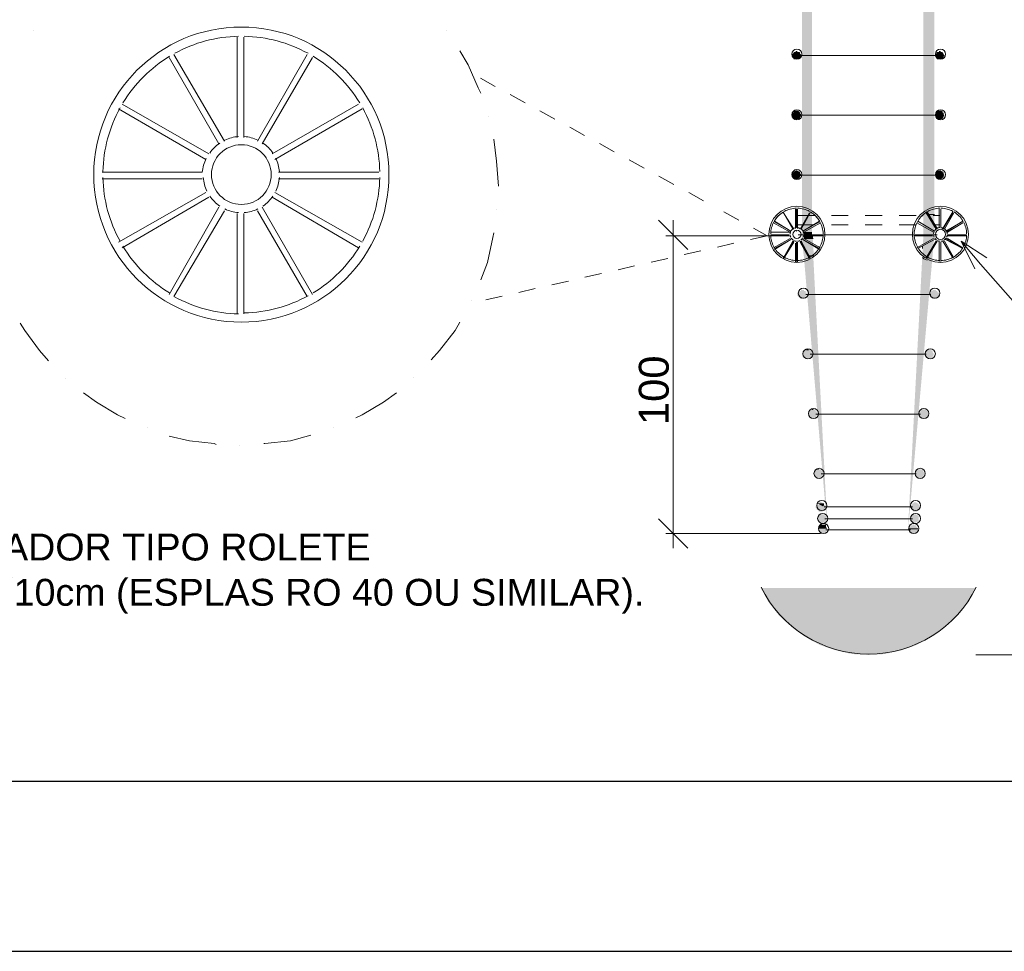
# Model space of a CAD drawing. Header units: millimetres. Extents: x 10 to 1250, y -62 to 528.
# Tile 52 of 256: x 110.57 to 116.37, y 3.88 to 9.37. Entities that reach past the tile are written whole.
import ezdxf

# ---------------------------------------------------------------- set-up
doc = ezdxf.new("R2010")
doc.units = ezdxf.units.MM
doc.header["$LTSCALE"] = 0.05
doc.linetypes.add('PDF_IMPORT', pattern=[1, 0.8, -0.2])
for name, color, linetype in [('FOLHA_PADRÃO', 7, 'Continuous'), ('PDF_0', 7, 'Continuous'), ('PDF_4', 7, 'Continuous'), ('PDF_Text', 7, 'Continuous')]:
    doc.layers.add(name, color=color, linetype=linetype)
doc.styles.add('PDF Arial', font='arial.ttf')

# ---------------------------------------------------------------- blocks, each defined once
blk = doc.blocks.new('A1EST. 1500')
at = {"layer": 'FOLHA_PADRÃO', "color": 1, "linetype": 'Continuous'}
blk.add_line((0, 0), (150.008, 0), dxfattribs=at)
at = {"layer": 'FOLHA_PADRÃO', "color": 6, "linetype": 'Continuous'}
blk.add_lwpolyline([(149, 58.4001), (149, 1), (1, 1), (1, 58.4001), (149, 58.4001)], dxfattribs=at)

msp = doc.modelspace()

# ---------------------------------------------------------------- hatches: boundary and pattern name
at = {"layer": 'PDF_0'}
h = msp.add_hatch(color=1, dxfattribs=at)
h.paths.add_polyline_path([(115.3072, 6.3908), (115.3018, 6.3962), (115.3018, 6.3908), (115.291, 6.3908), (115.2802, 6.3799), (115.2802, 6.3528), (115.2856, 6.3528), (115.291, 6.3474), (115.291, 6.342), (115.3181, 6.342), (115.3235, 6.3474), (115.3235, 6.3528), (115.3289, 6.3582), (115.3289, 6.3745), (115.3235, 6.3799), (115.3235, 6.3908)])
h.paths.add_polyline_path([(115.2314, 7.4256), (115.2043, 7.4256), (115.1935, 7.4148), (115.1935, 7.4094), (115.1881, 7.4039), (115.1881, 7.3931), (115.1935, 7.3877), (115.1935, 7.3823), (115.1989, 7.3768), (115.2043, 7.3768), (115.2151, 7.3714), (115.2206, 7.3768), (115.2314, 7.3768), (115.2368, 7.3823), (115.2368, 7.3877), (115.2422, 7.3877), (115.2422, 7.4094), (115.2314, 7.4202)])
h.paths.add_polyline_path([(115.1935, 7.7778), (115.1772, 7.7778), (115.1772, 7.7724), (115.1718, 7.7724), (115.1555, 7.7561), (115.1555, 7.7453), (115.1718, 7.729), (115.1718, 7.7236), (115.1935, 7.7236), (115.2043, 7.7344), (115.2043, 7.7399), (115.2097, 7.7399), (115.2097, 7.7615), (115.2043, 7.7615), (115.2043, 7.7724), (115.1935, 7.7724)])
h.paths.add_polyline_path([(115.226, 14.908), (115.2043, 14.8971), (115.1826, 14.8917), (115.1826, 12.3398), (115.1772, 12.3398), (115.1718, 12.3452), (115.1718, 12.3506), (115.161, 12.3506), (115.1555, 12.3561), (115.1501, 12.3561), (115.1447, 12.3506), (115.1393, 12.3506), (115.1339, 12.3452), (115.1339, 12.3398), (115.1285, 12.3398), (115.1285, 12.3181), (115.1339, 12.3181), (115.1339, 12.3127), (115.1447, 12.3019), (115.1664, 12.3019), (115.1718, 12.3073), (115.1718, 12.3127), (115.1772, 12.3181), (115.1826, 12.3181), (115.1826, 8.1029), (115.1852, 8.0729), (115.1826, 8.0704), (115.1826, 8.0649), (115.1772, 8.0649), (115.1826, 8.0541), (115.1826, 8.0487), (115.1877, 8.0436), (115.1888, 8.0317), (115.1881, 8.0324), (115.1881, 8.0162), (115.1932, 7.98), (115.1935, 7.9771), (115.1935, 7.9512), (115.1956, 7.9522), (115.273, 7.0535), (115.2693, 7.0572), (115.2693, 7.0626), (115.2639, 7.0626), (115.2639, 7.068), (115.2585, 7.0734), (115.2314, 7.0734), (115.2314, 7.068), (115.2206, 7.0572), (115.2206, 7.0409), (115.226, 7.0355), (115.226, 7.0247), (115.2314, 7.0247), (115.2422, 7.0193), (115.2531, 7.0193), (115.2585, 7.0247), (115.2639, 7.0247), (115.2693, 7.0355), (115.2693, 7.0409), (115.2741, 7.0409), (115.3343, 6.342), (115.2489, 7.9761), (115.2531, 7.9783), (115.2477, 8.0379), (115.2456, 8.0392), (115.245, 8.0504), (115.2477, 8.0487), (115.2477, 8.0812), (115.2434, 8.0812), (115.2422, 8.1029), (115.2422, 10.6819), (115.2477, 10.6819), (115.2422, 10.6873), (115.2422, 14.9188)])
h.paths.add_polyline_path([(115.2856, 6.7213), (115.2693, 6.7213), (115.2639, 6.7158), (115.2585, 6.7158), (115.2531, 6.7104), (115.2531, 6.6779), (115.2585, 6.6779), (115.2693, 6.6671), (115.2856, 6.6671), (115.2964, 6.6779), (115.3018, 6.6779), (115.3018, 6.7104), (115.2964, 6.7158), (115.291, 6.7158)])
h.paths.add_polyline_path([(115.3018, 6.5262), (115.2856, 6.5262), (115.2802, 6.5208), (115.3018, 6.5208)])
h.paths.add_polyline_path([(115.3181, 6.51), (115.2693, 6.51), (115.2639, 6.5045), (115.2639, 6.4937), (115.2693, 6.4883), (115.2693, 6.4829), (115.2747, 6.4829), (115.2802, 6.4774), (115.2802, 6.472), (115.3018, 6.472), (115.3127, 6.4774), (115.3127, 6.4829), (115.3181, 6.4883)])
h.paths.add_polyline_path([(115.2856, 6.4124), (115.2964, 6.4016), (115.3018, 6.4016), (115.3072, 6.407), (115.3127, 6.407), (115.3127, 6.4124), (115.3181, 6.4124), (115.3235, 6.4178), (115.3235, 6.4449), (115.3181, 6.4504), (115.3127, 6.4504), (115.3127, 6.4558), (115.291, 6.4558), (115.2856, 6.4504), (115.2802, 6.4504), (115.2802, 6.4449), (115.2747, 6.4395), (115.2747, 6.4233), (115.2802, 6.4178), (115.2802, 6.4124)])
h = msp.add_hatch(color=1, dxfattribs=at)
h.paths.add_polyline_path([(115.8436, 6.3962), (115.8382, 6.3962), (115.8328, 6.3908), (115.822, 6.3908), (115.822, 6.3853), (115.8111, 6.3745), (115.8111, 6.3582), (115.8165, 6.3528), (115.822, 6.3528), (115.822, 6.3474), (115.8274, 6.342), (115.8491, 6.342), (115.8545, 6.3474), (115.8545, 6.3528), (115.8599, 6.3528), (115.8653, 6.3582), (115.8653, 6.3745), (115.8545, 6.3853), (115.8545, 6.3908), (115.8436, 6.3908)])
h.paths.add_polyline_path([(115.8328, 6.5154), (115.822, 6.5045), (115.822, 6.4937), (115.8274, 6.4883), (115.8274, 6.4829), (115.8328, 6.4829), (115.8328, 6.4774), (115.8382, 6.472), (115.8599, 6.472), (115.8761, 6.4883), (115.8761, 6.51), (115.8707, 6.51), (115.8707, 6.5154), (115.8653, 6.5208), (115.8599, 6.5208), (115.8545, 6.5262), (115.8436, 6.5262), (115.8382, 6.5208), (115.8328, 6.5208)])
h.paths.add_polyline_path([(115.8491, 6.6833), (115.8545, 6.6779), (115.8545, 6.6725), (115.8653, 6.6725), (115.8707, 6.6671), (115.8816, 6.6671), (115.887, 6.6725), (115.8924, 6.6725), (115.8924, 6.6779), (115.8978, 6.6779), (115.8978, 6.6833), (115.9032, 6.6887), (115.9032, 6.6996), (115.8978, 6.705), (115.8978, 6.7104), (115.8924, 6.7158), (115.887, 6.7158), (115.8816, 6.7213), (115.8707, 6.7213), (115.8653, 6.7158), (115.8545, 6.7158), (115.8545, 6.7104), (115.8491, 6.705)])
h.paths.add_polyline_path([(115.9032, 7.4094), (115.9032, 7.3877), (115.9087, 7.3877), (115.9141, 7.3823), (115.9141, 7.3768), (115.9249, 7.3768), (115.9303, 7.3714), (115.9412, 7.3768), (115.9466, 7.3768), (115.952, 7.3823), (115.952, 7.3877), (115.9574, 7.3931), (115.9574, 7.4039), (115.952, 7.4094), (115.952, 7.4148), (115.9412, 7.4256), (115.9195, 7.4256), (115.9141, 7.4202), (115.9141, 7.4148), (115.9087, 7.4148)])
h.paths.add_polyline_path([(115.9412, 7.7669), (115.9412, 7.7615), (115.9357, 7.7561), (115.9357, 7.7453), (115.9412, 7.7399), (115.9412, 7.7344), (115.952, 7.7236), (115.9737, 7.7236), (115.9791, 7.729), (115.9791, 7.7344), (115.9845, 7.7399), (115.9899, 7.7399), (115.9899, 7.7615), (115.9845, 7.7615), (115.9791, 7.7669), (115.9791, 7.7724), (115.9737, 7.7724), (115.9683, 7.7778), (115.952, 7.7778), (115.952, 7.7724), (115.9466, 7.7724)])
h.paths.add_polyline_path([(115.8978, 8.157), (115.8978, 8.1029), (115.8057, 6.342), (115.9628, 8.1029), (115.9628, 12.3181), (115.9791, 12.3019), (116.0008, 12.3019), (116.0116, 12.3127), (116.0116, 12.3452), (116.0062, 12.3506), (115.9953, 12.3506), (115.9899, 12.3561), (115.9791, 12.3506), (115.9737, 12.3506), (115.9628, 12.3398), (115.9628, 13.0279), (116.017, 13.0279), (116.017, 13.0387), (116.0116, 13.0442), (116.0116, 13.0496), (116.0062, 13.055), (115.9791, 13.055), (115.9791, 13.0496), (115.9737, 13.0496), (115.9683, 13.0442), (115.9683, 13.0387), (115.9628, 13.0387), (115.9628, 13.7377), (115.9628, 14.0899), (115.9628, 14.4366), (115.9737, 14.4258), (115.9791, 14.4258), (115.9791, 14.4204), (115.9845, 14.4204), (115.9899, 14.4149), (115.9953, 14.4149), (116.0062, 14.4258), (116.0116, 14.4258), (116.0116, 14.4312), (116.017, 14.4366), (116.017, 14.4529), (115.9953, 14.4745), (115.9899, 14.4745), (115.9845, 14.4691), (115.9791, 14.4691), (115.9791, 14.4637), (115.9737, 14.4583), (115.9683, 14.4583), (115.9628, 14.4529), (115.9628, 14.7509), (115.9628, 14.8917), (115.9412, 14.8971), (115.9195, 14.908), (115.9032, 14.9188), (115.8978, 14.9188), (115.8978, 10.4489), (115.8924, 10.4489), (115.8978, 10.4435), (115.8978, 8.1625), (115.8761, 8.1733), (115.8924, 8.1625)])
h.paths.add_polyline_path([(115.9683, 14.7563), (115.9628, 14.7509), (115.9683, 14.7454), (115.9683, 14.74), (115.9791, 14.7292), (115.9791, 14.7238), (116.0062, 14.7238), (116.0116, 14.7292), (116.0116, 14.7346), (116.017, 14.7346), (116.017, 14.7454), (116.0224, 14.7509), (116.017, 14.7563), (116.017, 14.7617), (116.0116, 14.7671), (116.0116, 14.7725), (115.9791, 14.7725), (115.9737, 14.7671), (115.9737, 14.7617), (115.9683, 14.7617)])
h.paths.add_polyline_path([(115.9683, 13.7431), (115.9628, 13.7377), (115.9683, 13.7323), (115.9683, 13.7268), (115.9737, 13.7268), (115.9737, 13.7214), (115.9791, 13.716), (115.9791, 13.7106), (116.0062, 13.7106), (116.0116, 13.716), (116.0116, 13.7214), (116.017, 13.7268), (116.017, 13.7323), (116.0224, 13.7377), (116.017, 13.7431), (116.017, 13.7485), (116.0116, 13.7539), (116.0116, 13.7594), (116.0008, 13.7594), (115.9953, 13.7648), (115.9899, 13.7648), (115.9899, 13.7594), (115.9791, 13.7594), (115.9737, 13.7539), (115.9737, 13.7485), (115.9683, 13.7485)])
h.paths.add_polyline_path([(116.0008, 14.1169), (115.9899, 14.1169), (115.9791, 14.1115), (115.9737, 14.1115), (115.9737, 14.1061), (115.9683, 14.1007), (115.9683, 14.0953), (115.9628, 14.0899), (115.9683, 14.0844), (115.9683, 14.079), (115.9791, 14.0682), (115.9899, 14.0628), (116.0008, 14.0628), (116.0062, 14.0682), (116.0116, 14.0682), (116.0116, 14.0736), (116.017, 14.0736), (116.017, 14.0844), (116.0224, 14.0899), (116.017, 14.0953), (116.017, 14.1061), (116.0116, 14.1115), (116.0062, 14.1115)])
h.paths.add_polyline_path([(115.9087, 7.0734), (115.887, 7.0734), (115.8816, 7.068), (115.8816, 7.0626), (115.8761, 7.0626), (115.8761, 7.0572), (115.8707, 7.0518), (115.8707, 7.0409), (115.8761, 7.0409), (115.8761, 7.0355), (115.8816, 7.0247), (115.887, 7.0247), (115.8924, 7.0193), (115.9032, 7.0193), (115.9087, 7.0247), (115.9195, 7.0247), (115.9195, 7.0355), (115.9249, 7.0409), (115.9249, 7.0572)])
h.paths.add_polyline_path([(115.8545, 6.4558), (115.8328, 6.4558), (115.8274, 6.4504), (115.822, 6.4504), (115.822, 6.4341), (115.8165, 6.4287), (115.822, 6.4233), (115.822, 6.4124), (115.8274, 6.4124), (115.8328, 6.407), (115.8382, 6.407), (115.8436, 6.4016), (115.8491, 6.407), (115.8545, 6.407), (115.8599, 6.4124), (115.8653, 6.4124), (115.8707, 6.4178), (115.8707, 6.4449), (115.8653, 6.4504), (115.8599, 6.4504)])
for points in [[(115.1555, 9.1865), (115.1447, 9.1865), (115.1447, 9.1811), (115.1339, 9.1811), (115.1339, 9.1757), (115.1285, 9.1702), (115.123, 9.1702), (115.123, 9.1486), (115.1285, 9.1486), (115.1339, 9.1431), (115.1339, 9.1377), (115.1664, 9.1377), (115.1718, 9.1431), (115.1718, 9.1486), (115.1772, 9.154), (115.1772, 9.1648), (115.1718, 9.1702), (115.1718, 9.1757), (115.1664, 9.1811), (115.1555, 9.1811)], [(115.9953, 9.1865), (115.9899, 9.1865), (115.9899, 9.1811), (115.9791, 9.1811), (115.9737, 9.1757), (115.9737, 9.1702), (115.9683, 9.1702), (115.9683, 9.1648), (115.9628, 9.1594), (115.9683, 9.154), (115.9683, 9.1486), (115.9737, 9.1486), (115.9737, 9.1431), (115.9791, 9.1377), (116.0116, 9.1377), (116.0116, 9.1431), (116.017, 9.1486), (116.017, 9.154), (116.0224, 9.1594), (116.017, 9.1648), (116.017, 9.1702), (116.0116, 9.1757), (116.0116, 9.1811), (116.0008, 9.1811)], [(115.161, 8.8343), (115.1393, 8.8343), (115.1339, 8.8289), (115.1339, 8.8235), (115.1285, 8.8235), (115.123, 8.8181), (115.123, 8.7964), (115.1285, 8.7964), (115.1339, 8.791), (115.1339, 8.7855), (115.1447, 8.7855), (115.1447, 8.7801), (115.1555, 8.7801), (115.1555, 8.7855), (115.1664, 8.7855), (115.1718, 8.791), (115.1718, 8.7964), (115.1772, 8.8018), (115.1772, 8.8126), (115.1718, 8.8181), (115.1718, 8.8235)], [(116.0062, 8.8343), (115.9791, 8.8343), (115.9791, 8.8289), (115.9683, 8.8181), (115.9683, 8.8126), (115.9628, 8.8072), (115.9683, 8.8018), (115.9683, 8.7964), (115.9737, 8.7964), (115.9737, 8.791), (115.9791, 8.7855), (115.9899, 8.7855), (115.9899, 8.7801), (115.9953, 8.7801), (116.0008, 8.7855), (116.0116, 8.7855), (116.0116, 8.791), (116.017, 8.7964), (116.017, 8.8018), (116.0224, 8.8072), (116.017, 8.8126), (116.017, 8.8235), (116.0116, 8.8235), (116.0116, 8.8289)], [(115.1555, 8.4821), (115.1447, 8.4821), (115.1393, 8.4767), (115.1339, 8.4767), (115.1339, 8.4713), (115.1285, 8.4713), (115.123, 8.4659), (115.123, 8.4496), (115.1285, 8.4388), (115.1339, 8.4388), (115.1447, 8.428), (115.1555, 8.428), (115.1664, 8.4388), (115.1718, 8.4388), (115.1718, 8.4496), (115.1772, 8.4496), (115.1772, 8.4605), (115.1718, 8.4659), (115.1718, 8.4713), (115.1664, 8.4767), (115.161, 8.4767)], [(116.0008, 8.4821), (115.9899, 8.4821), (115.9791, 8.4767), (115.9683, 8.4659), (115.9683, 8.4605), (115.9628, 8.455), (115.9683, 8.4496), (115.9737, 8.4388), (115.9791, 8.4388), (115.9791, 8.4334), (115.9899, 8.428), (116.0008, 8.428), (116.0116, 8.4388), (116.017, 8.4388), (116.017, 8.4496), (116.0224, 8.455), (116.017, 8.4605), (116.017, 8.4713), (116.0116, 8.4713), (116.0116, 8.4767), (116.0062, 8.4767)], [(115.1555, 8.1462), (115.161, 8.1408), (115.1718, 8.1354), (115.1718, 8.1408)], [(115.9899, 8.1462), (115.9791, 8.1462), (115.9791, 8.1408), (115.9845, 8.1408)], [(116.017, 8.1462), (116.0008, 8.1462), (116.0062, 8.1408), (116.017, 8.1408)], [(116.2067, 6.0223), (114.9388, 6.0223), (114.9876, 5.9356), (115.0472, 5.8598), (115.123, 5.7893), (115.1989, 5.7352), (115.2856, 5.6864), (115.3831, 5.6539), (115.4752, 5.6322), (115.5727, 5.6268), (115.6703, 5.6322), (115.7678, 5.6539), (115.8599, 5.6864), (115.9466, 5.7352), (116.0279, 5.7893), (116.0224, 5.7893), (116.0983, 5.8598), (116.1579, 5.9356)]]:
    msp.add_hatch(color=1, dxfattribs=at).paths.add_polyline_path(points)

# ---------------------------------------------------------------- linework, layer by layer
at = {"layer": 'PDF_0', "color": 1, "lineweight": 0}
for points in [[(110.6531, 9.3057), (110.6531, 9.3057)], [(113.0858, 9.3057), (113.0858, 9.3057)], [(111.8559, 8.6772), (111.8559, 9.2678)], [(111.8939, 8.6772), (111.8939, 9.2678)], [(111.7801, 8.6555), (111.4821, 9.1648)], [(111.9751, 8.6555), (112.2677, 9.1648)], [(113.2917, 8.9373), (113.2755, 8.9698), (113.2159, 9.1052), (113.1671, 9.1865)], [(111.7476, 8.6393), (111.455, 9.1486)], [(112.0022, 8.6393), (112.3002, 9.1486)], [(115.1718, 9.1594), (115.9791, 9.1594)], [(111.6717, 8.5472), (111.157, 8.8451)], [(111.688, 8.5797), (111.1787, 8.8722)], [(112.0618, 8.5797), (112.5711, 8.8722)], [(112.0781, 8.5472), (112.5928, 8.8451)], [(113.3351, 8.8018), (113.3351, 8.8018)], [(115.1718, 8.8072), (115.9791, 8.8072)], [(113.3947, 8.39), (113.3838, 8.5363), (113.3676, 8.6663)], [(112.0997, 8.4713), (112.6903, 8.4713)], [(111.65, 8.4334), (111.0595, 8.4334)], [(112.0997, 8.4334), (112.6903, 8.4334)], [(115.1718, 8.455), (115.9791, 8.455)], [(111.6717, 8.3521), (111.157, 8.0595)], [(112.0781, 8.3521), (112.5928, 8.0595)], [(111.688, 8.325), (111.1787, 8.027)], [(112.0618, 8.325), (112.5711, 8.027)], [(111.7476, 8.2654), (111.455, 7.7507)], [(111.7801, 8.2437), (111.4821, 7.7399)], [(111.9751, 8.2437), (112.2677, 7.7399)], [(112.0022, 8.2654), (112.3002, 7.7507)], [(113.3838, 8.2492), (113.3838, 8.2492)], [(115.1447, 8.1408), (115.1447, 8.2546)], [(115.9899, 8.2546), (115.9899, 8.2546)], [(115.9899, 8.2546), (115.9899, 8.2546)], [(115.9899, 8.2546), (115.9899, 8.1462), (115.9899, 8.2546)], [(116.0008, 8.2546), (116.0008, 8.1462), (116.0008, 8.2546)], [(116.0116, 8.1408), (116.0712, 8.2383)], [(111.8559, 8.2275), (111.8559, 7.6369)], [(111.8939, 7.6369), (111.8939, 8.2275), (111.8939, 7.6369)], [(114.5108, 8.0162), (114.3374, 8.1896)], [(114.4241, 8.1896), (114.4241, 6.2553)], [(115.0743, 8.2329), (115.1339, 8.1354), (115.0743, 8.2329)], [(115.1285, 8.1354), (115.0743, 8.2329)], [(115.1555, 8.2166), (115.1555, 8.2166), (115.1555, 8.2166)], [(115.1555, 8.2166), (115.1555, 8.2166), (115.1555, 8.2166)], [(115.226, 8.2329), (115.1718, 8.1354), (115.226, 8.2329)], [(115.8653, 8.1841), (115.9628, 8.1245), (115.8653, 8.1841)], [(115.9141, 8.2329), (115.9737, 8.1354), (115.9141, 8.2329)], [(115.9791, 8.1354), (115.9195, 8.2329)], [(115.9628, 8.2221), (115.9303, 8.2221), (115.9628, 8.2221)], [(115.9303, 8.2221), (115.9628, 8.2221), (115.9303, 8.2221)], [(115.9899, 8.2166), (115.9899, 8.2166)], [(115.9953, 8.2166), (115.9953, 8.2166)], [(115.9953, 8.2166), (115.9953, 8.2166)], [(116.0116, 8.1354), (116.0712, 8.2329)], [(116.0766, 8.2329), (116.0224, 8.1354), (116.0766, 8.2329)], [(116.0279, 8.1245), (116.1308, 8.1841), (116.0333, 8.1245)], [(115.0147, 8.1733), (115.1122, 8.1191), (115.0147, 8.1733)], [(115.1528, 8.1245), (115.1501, 8.1245)], [(115.1555, 8.1625), (115.1555, 8.1625)], [(115.291, 8.1733), (115.1935, 8.1191), (115.291, 8.1733)], [(115.8599, 8.1733), (115.9574, 8.1191), (115.8599, 8.1733)], [(115.8978, 8.1516), (115.8978, 8.1516)], [(115.9953, 8.1625), (115.9953, 8.1625)], [(115.9953, 8.1625), (115.9953, 8.1625)], [(116.017, 8.1408), (116.0062, 8.1408), (116.017, 8.1408)], [(116.0333, 8.1191), (116.1308, 8.1733), (116.0387, 8.1191)], [(113.2917, 7.8374), (113.3296, 7.9403), (113.3622, 8.0866), (113.3676, 8.1137)], [(115.1068, 8.0975), (114.3808, 8.0975)], [(115.1122, 8.1191), (114.9984, 8.1191), (115.1122, 8.1191)], [(114.9984, 8.1029), (115.1068, 8.1029), (114.9984, 8.1029)], [(114.9984, 8.0975), (115.1068, 8.0975), (114.9984, 8.0975)], [(115.0147, 8.027), (115.1122, 8.0812), (115.0147, 8.027)], [(115.0201, 8.0216), (115.1176, 8.0758), (115.0201, 8.0162)], [(115.1339, 8.0649), (115.0743, 7.9674)], [(115.1718, 8.1029), (115.9791, 8.1029), (115.1718, 8.1029), (115.9791, 8.1029), (115.161, 8.1029)], [(115.1718, 8.0649), (115.226, 7.9674)], [(115.1826, 8.0704), (115.1826, 8.0704), (115.1826, 8.0704)], [(115.2856, 8.0216), (115.1881, 8.0758), (115.2856, 8.0162)], [(115.3072, 8.1029), (115.1935, 8.1029), (115.3072, 8.1029)], [(115.3072, 8.0975), (115.1935, 8.0975), (115.3072, 8.0975)], [(115.2477, 8.0812), (115.1935, 8.0812), (115.2477, 8.0812)], [(115.291, 8.027), (115.1935, 8.0812), (115.291, 8.027)], [(115.8436, 8.1029), (115.952, 8.1029), (115.8436, 8.1029)], [(115.8436, 8.0975), (115.952, 8.0975), (115.8436, 8.0975)], [(115.8599, 8.027), (115.9574, 8.0812), (115.8599, 8.027)], [(115.8653, 8.0216), (115.9628, 8.0758), (115.8653, 8.0216)], [(115.9141, 7.9674), (115.9737, 8.0649), (115.9141, 7.9674)], [(115.9195, 7.9674), (115.9791, 8.0649), (115.9195, 7.9674)], [(116.0712, 7.9674), (116.0116, 8.0649), (116.0712, 7.9674)], [(116.0766, 7.9674), (116.0224, 8.0649), (116.0766, 7.9674)], [(116.0279, 8.0758), (116.1308, 8.0216), (116.0333, 8.0758)], [(116.0333, 8.0812), (116.1308, 8.027), (116.0387, 8.0812)], [(116.0387, 8.1029), (116.1525, 8.1029), (116.0387, 8.1029)], [(116.0387, 8.0975), (116.1525, 8.0975), (116.0387, 8.0975)], [(116.2012, 7.9024), (116.12, 8.0649), (116.2717, 7.9674)], [(116.12, 8.0649), (116.2337, 7.9295), (116.7647, 7.3281), (119.1433, 7.3281)], [(115.1339, 8.0595), (115.0743, 7.962)], [(115.1447, 7.9403), (115.1447, 8.0541), (115.1447, 7.9403)], [(115.1501, 7.9457), (115.1501, 8.0595), (115.1501, 7.9457)], [(115.1555, 8.0595), (115.1555, 7.9457)], [(115.1555, 8.0541), (115.1555, 7.9403)], [(115.1718, 8.0595), (115.226, 7.962)], [(115.2477, 8.0487), (115.2477, 8.0487)], [(115.8924, 8.0216), (115.8924, 8.0379), (115.8924, 8.0216)], [(115.9899, 7.9457), (115.9899, 8.0595), (115.9899, 7.9457)], [(115.9899, 7.9457), (115.9899, 8.0595), (115.9899, 7.9457)], [(116.0008, 7.9457), (116.0008, 8.0595), (116.0008, 7.9457)], [(115.1555, 7.9457), (115.1555, 7.9457)], [(115.1555, 7.9457), (115.1555, 7.9457)], [(115.2531, 7.9783), (115.226, 7.9783), (115.2531, 7.9783)], [(115.2531, 7.9783), (115.2531, 7.9783)], [(115.8924, 7.9701), (115.9005, 7.962), (115.9195, 7.9539)], [(116.0008, 7.9457), (116.0008, 7.9457)], [(115.1826, 7.7778), (115.1826, 7.7778)], [(115.2043, 7.7507), (115.9412, 7.7507)], [(113.2375, 7.7128), (113.2375, 7.7128)], [(110.5773, 7.5827), (110.6044, 7.5394), (110.691, 7.4202), (110.7452, 7.3606)], [(112.9991, 7.366), (113.0479, 7.4202), (113.14, 7.5394), (113.1671, 7.5882)], [(115.2206, 7.4256), (115.2097, 7.4256), (115.2206, 7.4256)], [(115.2151, 7.4256), (115.2151, 7.4256)], [(115.2151, 7.4256), (115.2151, 7.4256), (115.2151, 7.4256)], [(115.2151, 7.4256), (115.2151, 7.4256), (115.2151, 7.4256)], [(115.2314, 7.3985), (115.9141, 7.3985)], [(110.8427, 7.2576), (110.8427, 7.2576)], [(112.8962, 7.2631), (112.8962, 7.2631)], [(110.9511, 7.171), (111.027, 7.1168), (111.1516, 7.0409), (111.1949, 7.0193)], [(112.5549, 7.0247), (112.5928, 7.0409), (112.7174, 7.1168), (112.7933, 7.171)], [(115.2477, 7.0734), (115.2422, 7.0734), (115.2477, 7.0734)], [(115.2639, 7.0463), (115.8816, 7.0463)], [(111.325, 6.9651), (111.325, 6.9651)], [(112.4248, 6.9651), (112.4248, 6.9651)], [(111.455, 6.9163), (111.5742, 6.8892), (111.7205, 6.873), (111.7313, 6.8675)], [(112.0131, 6.873), (112.0185, 6.873), (112.1702, 6.8892), (112.2894, 6.9217)], [(111.8722, 6.8621), (111.8722, 6.8621)], [(115.2802, 6.7213), (115.2747, 6.7213), (115.2802, 6.7213)], [(115.2964, 6.6942), (115.8545, 6.6942)], [(115.291, 6.5262), (115.291, 6.5262)], [(115.3127, 6.4991), (115.8328, 6.4991)], [(114.3374, 6.4287), (114.5108, 6.2553)], [(115.3235, 6.3799), (115.2802, 6.3799), (115.3235, 6.3799)], [(115.3235, 6.3853), (115.2856, 6.3853), (115.3235, 6.3853)], [(115.3181, 6.3908), (115.291, 6.3908), (115.3181, 6.3908)], [(115.3235, 6.3908), (115.291, 6.3908), (115.3235, 6.3908)], [(115.3181, 6.4287), (115.8328, 6.4287)], [(115.3235, 6.4287), (115.8274, 6.4287)], [(115.291, 6.342), (114.3808, 6.342)], [(115.3289, 6.3745), (115.2802, 6.3745), (115.3289, 6.3745)], [(115.3289, 6.3745), (115.2802, 6.3745), (115.3289, 6.3745)], [(115.3235, 6.3637), (115.822, 6.3637)], [(115.8653, 6.3691), (115.8111, 6.3691), (115.8653, 6.3691)], [(116.2067, 5.6268), (119.2191, 5.6268)]]:
    msp.add_lwpolyline(points, dxfattribs=at)
at = {"layer": 'PDF_0', "color": 1, "linetype": 'PDF_IMPORT', "lineweight": 0, "ltscale": 2.273573}
for points in [[(114.6029, 8.3033), (113.243, 9.051)], [(114.7221, 8.2383), (114.9767, 8.0975), (113.2917, 7.7128)]]:
    msp.add_lwpolyline(points, dxfattribs=at)
at = {"layer": 'PDF_0', "color": 1, "lineweight": 0}
for points in [[(111.6732, 8.553, 0.092663), (111.65, 8.4713), (111.0595, 8.4713)], [(115.0208, 8.1856, -0.120852), (115.0728, 8.2376, 0.120881), (115.0201, 8.1841), (115.1176, 8.1245), (115.0201, 8.1787)], [(115.1497, 8.1461, 0.092654), (115.1353, 8.1422, -0.092654), (115.1501, 8.1462), (115.1501, 8.2546)], [(115.1555, 8.1408), (115.1555, 8.2546), (115.1555, 8.1462, -0.092654), (115.1704, 8.1422, 0.092654), (115.156, 8.1461)], [(115.2849, 8.1856, 0.120852), (115.2329, 8.2376, -0.120881), (115.2856, 8.1841), (115.1881, 8.1245), (115.2856, 8.1787)], [(115.9791, 8.1408), (115.9195, 8.2383, 0.120881), (115.866, 8.1856, -0.120881), (115.918, 8.2376)], [(115.0208, 8.0256, 0.120881), (115.0728, 7.9735, -0.120852), (115.0208, 8.0256)], [(115.2849, 8.0255, -0.120852), (115.2329, 7.9735, 0.120881), (115.2849, 8.0255)]]:
    msp.add_lwpolyline(points, format="xyb", dxfattribs=at)
for points in [[(115.1496, 8.26, 0.120858), (115.0785, 8.2409, -0.120858)], [(115.2272, 8.2409, 0.120858), (115.1561, 8.26, -0.120858)], [(115.9948, 8.26, 0.120858), (115.9237, 8.2409, -0.120858)], [(116.0724, 8.2409, 0.120858), (116.0013, 8.26, -0.120858)], [(116.1301, 8.1856, 0.120881), (116.0781, 8.2376, -0.120881)], [(115.0175, 8.1799, 0.120835), (114.9985, 8.1089, -0.120835)], [(115.3072, 8.1089, 0.120835), (115.2882, 8.1799, -0.120835)], [(115.8627, 8.1799, 0.120835), (115.8437, 8.1089, -0.120835)], [(116.1524, 8.1089, 0.120835), (116.1334, 8.1799, -0.120835)], [(115.1162, 8.1231, 0.092662), (115.1123, 8.1087, -0.092662)], [(115.1299, 8.1391, 0.092712), (115.1193, 8.1285, -0.092595)], [(115.1864, 8.1285, 0.092712), (115.1758, 8.1391, -0.092595)], [(115.1934, 8.1087, 0.092662), (115.1895, 8.1231, -0.092662)], [(115.9614, 8.1231, 0.092662), (115.9575, 8.1087, -0.092662)], [(115.9751, 8.1391, 0.092595), (115.9645, 8.1285, -0.092595)], [(115.9949, 8.1461, 0.092654), (115.9805, 8.1422, -0.092654)], [(116.0156, 8.1422, 0.092654), (116.0012, 8.1461, -0.092654)], [(116.0315, 8.1286, 0.092545), (116.0209, 8.1392, -0.092595)], [(116.0386, 8.1087, 0.092662), (116.0347, 8.1231, -0.092662)], [(114.9985, 8.1023, 0.120835), (115.0175, 8.0312, -0.120835)], [(115.1123, 8.1025, 0.092662), (115.1162, 8.088, -0.092662)], [(115.1193, 8.0826, 0.092712), (115.1299, 8.0721, -0.092595)], [(115.1353, 8.0689, 0.092654), (115.1497, 8.0651, -0.092654)], [(115.156, 8.0651, 0.092654), (115.1704, 8.0689, -0.092654)], [(115.1758, 8.0721, 0.092712), (115.1864, 8.0826, -0.092595)], [(115.1895, 8.088, 0.092662), (115.1934, 8.1025, -0.092662)], [(115.2882, 8.0312, 0.120835), (115.3072, 8.1023, -0.120835)], [(115.8437, 8.1023, 0.120835), (115.8627, 8.0312, -0.120835)], [(115.9575, 8.1025, 0.092662), (115.9614, 8.088, -0.092662)], [(115.9645, 8.0826, 0.092595), (115.9751, 8.0721, -0.092595)], [(115.9805, 8.0689, 0.092654), (115.9949, 8.0651, -0.092654)], [(116.0012, 8.0651, 0.092654), (116.0156, 8.0689, -0.092654)], [(116.0209, 8.072, 0.092545), (116.0315, 8.0825, -0.092595)], [(116.0347, 8.088, 0.092662), (116.0386, 8.1025, -0.092662)], [(116.1334, 8.0312, 0.120835), (116.1524, 8.1023, -0.120835)], [(115.866, 8.0256, 0.120881), (115.918, 7.9735, -0.120881)], [(116.0781, 7.9735, 0.120881), (116.1301, 8.0256, -0.120881)], [(115.0785, 7.9702, 0.120858), (115.1496, 7.9512, -0.120858)], [(115.1561, 7.9512, 0.120858), (115.2272, 7.9702, -0.120858)], [(115.9237, 7.9702, 0.120858), (115.9948, 7.9512, -0.120858)], [(116.0013, 7.9512, 0.120858), (116.0724, 7.9702, -0.120858)]]:
    msp.add_lwpolyline(points, format="xyb", close=True, dxfattribs=at)
at = {"layer": 'PDF_0', "color": 1, "linetype": 'PDF_IMPORT', "lineweight": 0}
for points in [[(115.1555, 8.2166), (115.9953, 8.2166)], [(115.1555, 8.1625), (115.9953, 8.1625)]]:
    msp.add_lwpolyline(points, dxfattribs=at)
at = {"layer": 'PDF_0', "color": 1, "lineweight": 0}
for points in [[(115.2314, 8.2329), (115.1772, 8.1354)], [(115.1285, 8.0649), (115.0743, 7.9674)], [(115.2314, 7.9674), (115.1772, 8.0649)], [(115.1826, 8.0649), (115.1826, 8.0649), (115.1826, 8.0649)], [(115.2477, 8.0812), (115.1935, 8.0812), (115.2477, 8.0812)], [(115.8924, 8.0379), (115.8924, 8.0379), (115.8924, 8.0379)], [(115.3235, 6.3799), (115.2802, 6.3799), (115.3235, 6.3799)], [(115.3235, 6.3853), (115.2856, 6.3853), (115.3235, 6.3853)], [(115.3181, 6.3908), (115.291, 6.3908), (115.3181, 6.3908)], [(115.3289, 6.3745), (115.2802, 6.3745), (115.3289, 6.3745)], [(115.8653, 6.3691), (115.8111, 6.3691), (115.8653, 6.3691)]]:
    msp.add_lwpolyline(points, close=True, dxfattribs=at)
for points, const_width in [([(115.2179, 8.1191), (115.2179, 8.1137), (115.2179, 8.1029)], 0.0488), ([(115.2206, 8.0975), (115.2206, 8.0866), (115.2206, 8.0812)], 0.0542), ([(115.2937, 6.5208), (115.2937, 6.5154), (115.291, 6.51)], 0.0379)]:
    msp.add_lwpolyline(points, dxfattribs=dict(at, const_width=const_width))
for centre, radius in [((111.8803, 8.4578), 0.8696), ((115.1528, 9.1675), 0.0298), ((115.9981, 9.1675), 0.0298), ((115.1528, 8.8099), 0.0298), ((115.9981, 8.8099), 0.0298), ((111.8803, 8.4578), 0.1761), ((115.1528, 8.4578), 0.0298), ((115.9981, 8.4578), 0.0298), ((115.1528, 8.1056), 0.1653), ((115.1528, 8.1056), 0.1653), ((115.9981, 8.1056), 0.1653), ((115.9981, 8.1056), 0.1653), ((115.1908, 7.7588), 0.0298), ((115.9655, 7.7588), 0.0298), ((115.2179, 7.4012), 0.0298), ((115.9385, 7.4012), 0.0298), ((115.2504, 7.0491), 0.0298), ((115.9005, 7.0491), 0.0298), ((115.2829, 6.6969), 0.0298), ((115.8789, 6.6969), 0.0298), ((115.2991, 6.5072), 0.0298), ((115.8518, 6.5072), 0.0298), ((115.3045, 6.4314), 0.0298), ((115.8518, 6.4314), 0.0298), ((115.31, 6.3718), 0.0298), ((115.8409, 6.3718), 0.0298)]:
    msp.add_circle(centre, radius, dxfattribs=at)
for centre, radius, start, end in [((111.8803, 8.4578), 0.8154, 91.2193, 118.77867), ((111.8803, 8.4578), 0.8154, 61.22143, 88.7807), ((111.8803, 8.4578), 0.8154, 121.21755, 148.78245), ((111.8803, 8.4577), 0.8154, 31.21797, 58.78204), ((111.8803, 8.4578), 0.8154, 151.22133, 178.7807), ((111.8803, 8.4578), 0.8154, 1.2193, 28.77867), ((111.8803, 8.4577), 0.2249, 124.40967, 145.59033), ((111.8803, 8.4577), 0.2249, 94.40594, 115.59161), ((111.8803, 8.4577), 0.2249, 64.40839, 85.59406), ((111.8803, 8.4578), 0.2248, 34.4069, 55.59177), ((111.8803, 8.4578), 0.2248, 4.40893, 25.58783), ((111.8803, 8.4578), 0.8154, 181.2193, 208.77867), ((111.8803, 8.4578), 0.2249, 184.41253, 205.58605), ((111.8803, 8.4577), 0.2248, 334.41217, 355.59107), ((111.8803, 8.4578), 0.8154, 331.22133, 358.7807), ((111.8803, 8.4578), 0.2249, 214.40967, 235.59033), ((111.8803, 8.4577), 0.2248, 304.40823, 325.5931), ((111.8803, 8.4578), 0.2249, 244.40839, 265.59406), ((111.8803, 8.4578), 0.2249, 274.40594, 295.59161), ((111.8803, 8.4577), 0.8154, 211.21755, 238.78245), ((111.8803, 8.4578), 0.8154, 301.21796, 328.78203), ((111.8803, 8.4577), 0.8208, 241.25942, 268.81928), ((111.8803, 8.4578), 0.8154, 271.2193, 298.77857), ((115.5754, 6.3393), 0.7071, 206.26277, 333.73723)]:
    msp.add_arc(centre, radius, start, end, dxfattribs=at)
at = {"layer": 'PDF_0', "color": 1}
for points in [[(115.1447, 8.2546), (115.123, 8.2546), (115.123, 8.2546)], [(115.1501, 8.2166), (115.1555, 8.2166), (115.1447, 8.2166)], [(115.1555, 8.2166), (115.1555, 8.2166), (115.1447, 8.2166)], [(115.1555, 8.2166), (115.1447, 8.2166), (115.1447, 8.2166)], [(115.9899, 8.2166), (115.9845, 8.2166), (115.9845, 8.2166)], [(115.9953, 8.2166), (115.9899, 8.2166), (115.9899, 8.2166)], [(115.9953, 8.2166), (115.9953, 8.2166), (115.9899, 8.2166)], [(115.9953, 8.2166), (115.9899, 8.2166), (115.9899, 8.2166)], [(115.9953, 8.1625), (115.9953, 8.1625), (115.9899, 8.1625)], [(115.9953, 8.1625), (115.9899, 8.1625), (115.9899, 8.1625)], [(115.9899, 8.1625), (115.9953, 8.1625), (115.9953, 8.1625)], [(115.9953, 8.1625), (115.9953, 8.1625), (115.9899, 8.1625)], [(115.9953, 8.1625), (115.9899, 8.1625), (115.9899, 8.1625)], [(115.9899, 8.1625), (115.9899, 8.1625), (115.9953, 8.1625)], [(115.9953, 8.1625), (116.0008, 8.1625), (116.0008, 8.1625)], [(114.9984, 8.1191), (115.1122, 8.1191), (115.1122, 8.1191)], [(115.1339, 8.0595), (115.1393, 8.0595), (115.1393, 8.0595)], [(115.1393, 8.0595), (115.1393, 8.0595), (115.1339, 8.0595)], [(115.1393, 8.0595), (115.1339, 8.0595), (115.1339, 8.0595)], [(115.1718, 8.0595), (115.161, 8.0595), (115.161, 8.0595)], [(115.1339, 7.9457), (115.1447, 7.9457), (115.1447, 7.9457)], [(115.1555, 7.9457), (115.1772, 7.9457), (115.1772, 7.9457)], [(115.9899, 7.9457), (115.9683, 7.9457), (115.9683, 7.9457)], [(116.0008, 7.9512), (116.0008, 7.9457), (116.0008, 7.9457)]]:
    msp.add_solid(points, dxfattribs=at)
at = {"layer": 'PDF_4', "color": 1, "lineweight": 0}
for centre, radius in [((115.1528, 8.1056), 0.0244), ((115.9981, 8.1056), 0.0298)]:
    msp.add_circle(centre, radius, dxfattribs=at)

# ---------------------------------------------------------------- block references
msp.add_blockref('A1EST. 1500', (10.3174, 3.8801))

# ---------------------------------------------------------------- texts
at = {"layer": 'PDF_Text', "color": 1, "insert": (114.3999, 6.9813), "char_height": 0.17607, "attachment_point": 7, "rotation": 90, "style": 'PDF Arial'}
msp.add_mtext('100', dxfattribs=at)
at = {"layer": 'PDF_Text', "color": 1, "char_height": 0.158467, "attachment_point": 7, "style": 'PDF Arial'}
for s, insert in [('OBS: ESPAÇADOR TIPO ROLETE', (109.136, 6.1346)), ('DIAMETRO = Ø10cm (ESPLAS RO 40 OU SIMILAR).', (108.9464, 5.8691))]:
    msp.add_mtext(s, dxfattribs=dict(at, insert=insert))

doc.saveas('drawing.dxf')
